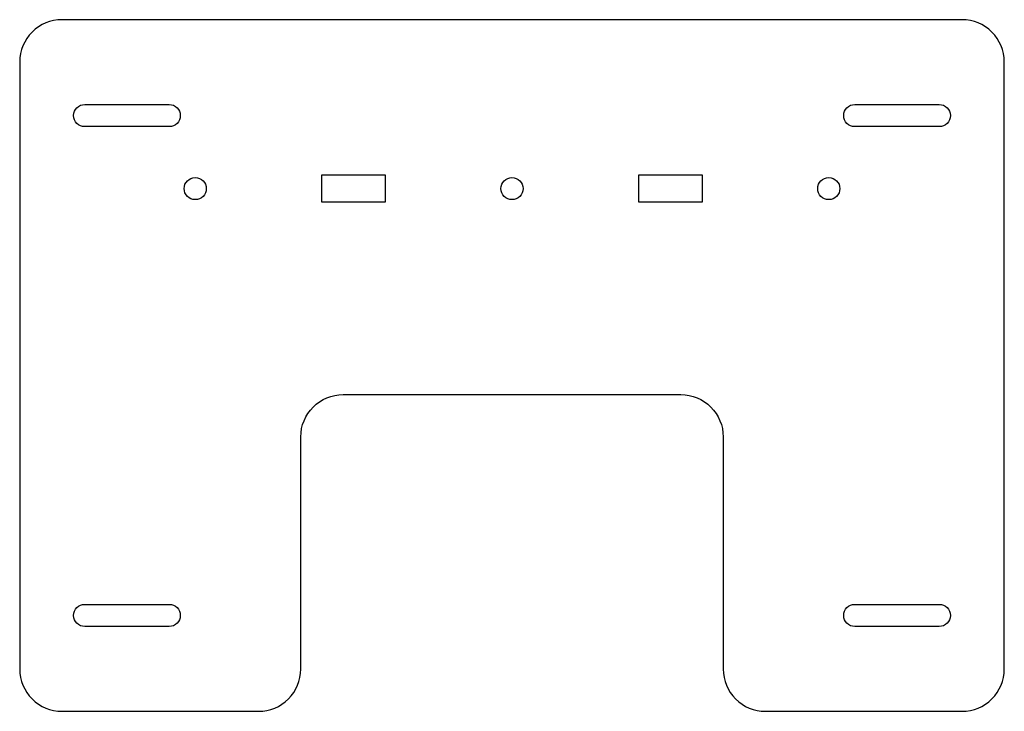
# Model space of a CAD drawing. Header units: millimetres. Extents: x -117 to 117, y -82 to 82.
import ezdxf

# ---------------------------------------------------------------- set-up
doc = ezdxf.new("R2010")
doc.units = ezdxf.units.MM

msp = doc.modelspace()

# ---------------------------------------------------------------- linework, layer by layer
for points in [[(50, -71.9, 0.4142136), (60, -81.9), (106.55, -81.9, 0.4142136), (116.55, -71.9), (116.55, 71.9, 0.4142136), (106.55, 81.9), (-106.55, 81.9, 0.4142136), (-116.55, 71.9), (-116.55, -71.9, 0.4142136), (-106.55, -81.9), (-60, -81.9, 0.4142136), (-50, -71.9), (-50, -16.9, -0.4142136), (-40, -6.9), (40, -6.9, -0.4142136), (50, -16.9)], [(-101.15, 56.575, -1), (-101.15, 61.825), (-81.15, 61.825, -1), (-81.15, 56.575)], [(101.15, 61.825, -1), (101.15, 56.575), (81.15, 56.575, -1), (81.15, 61.825)], [(-101.15, -61.825, -1), (-101.15, -56.575), (-81.15, -56.575, -1), (-81.15, -61.825)], [(81.15, -61.825, -1), (81.15, -56.575), (101.15, -56.575, -1), (101.15, -61.825)]]:
    msp.add_lwpolyline(points, format="xyb", close=True)
for points in [[(-45, 38.65), (-45, 45.15), (-30, 45.15), (-30, 38.65)], [(30, 38.65), (30, 45.15), (45, 45.15), (45, 38.65)]]:
    msp.add_lwpolyline(points, close=True)
for centre in [(-75, 41.9), (0, 41.9), (75, 41.9)]:
    msp.add_circle(centre, 2.625)

doc.saveas('drawing.dxf')
